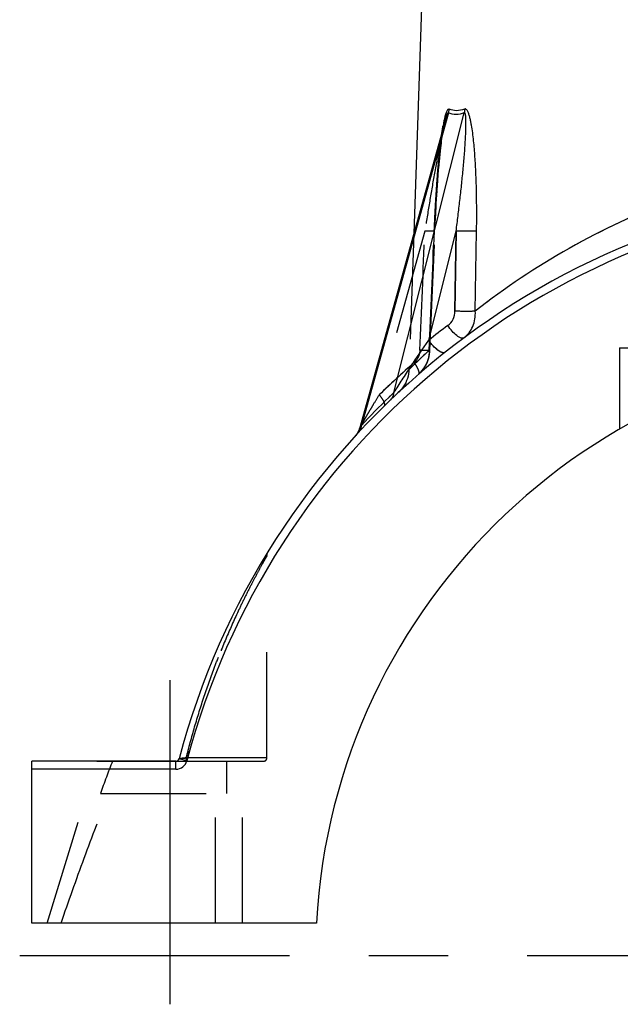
# Model space of a CAD drawing. Header units: millimetres. Extents: x 444 to 555, y 431 to 570.
# Tile 1 of 7: x 444 to 481, y 449 to 509. Entities that reach past the tile are written whole.
import ezdxf

# ---------------------------------------------------------------- set-up
doc = ezdxf.new("R2010")
doc.units = ezdxf.units.MM
doc.header["$LTSCALE"] = 65.185185
doc.linetypes.add('CENTER', pattern=[0.6, 0.375, -0.075, 0.075, -0.075])
doc.linetypes.add('HIDDEN', pattern=[0.2, 0.1, -0.1])
for name, color, linetype in [('FLAECHEN', 7, 'CONTINUOUS'), ('KOERPER', 7, 'CONTINUOUS'), ('KONST.EL_MIT_GEO', 7, 'CONTINUOUS')]:
    doc.layers.add(name, color=color, linetype=linetype)

msp = doc.modelspace()

# ---------------------------------------------------------------- linework, layer by layer
at = {"layer": 'FLAECHEN', "color": 7, "linetype": 'Continuous'}
for p, q in [((469.93, 535.751), (468.552, 496.298)), ((462.553, 453.75), (445, 453.75))]:
    msp.add_line(p, q, dxfattribs=at)
at = {"layer": 'FLAECHEN', "color": 8, "linetype": 'HIDDEN'}
for p, q in [((468.552, 496.298), (468.26, 487.924)), ((481.25, 489.25), (481.25, 484.25))]:
    msp.add_line(p, q, dxfattribs=at)
at = {"layer": 'FLAECHEN', "color": 2, "linetype": 'CENTER'}
msp.add_line((500, 451.75), (444.25, 451.75), dxfattribs=at)
at = {"layer": 'FLAECHEN', "color": 7, "linetype": 'Continuous'}
msp.add_arc((500, 451.75), 37.5, 3.05723, 176.94277, dxfattribs=at)
at = {"layer": 'KOERPER', "color": 8, "linetype": 'HIDDEN'}
for p, q in [((449, 463.75), (458, 463.75)), ((457.023, 461.75), (457.023, 463.75)), ((449.224, 461.75), (457.023, 461.75)), ((456.328, 453.75), (456.328, 461.75))]:
    msp.add_line(p, q, dxfattribs=at)
msp.add_arc((540.656, 428.443), 97.31, 158.72559, 159.98402, dxfattribs=at)
msp.add_open_spline([(446.802, 453.75), (447.266, 455.095), (448.212, 457.778), (449.225, 460.438), (449.775, 461.75)], degree=3, knots=[0, 0, 0, 0, 0.500014, 1, 1, 1, 1], dxfattribs=at)
at = {"layer": 'KONST.EL_MIT_GEO', "color": 7, "linetype": 'Continuous'}
for p, q in [((470.695, 503.732), (465.331, 484.458)), ((467.333, 486.493), (471.669, 503.732)), ((470.504, 503.309), (465.198, 484.244)), ((469.473, 489.709), (471.169, 496.45)), ((471.092, 491.504), (471.169, 496.45)), ((472.348, 491.504), (472.427, 496.45)), ((464.98, 483.841), (464.977, 483.838)), ((464.977, 483.838), (464.977, 483.838)), ((465.002, 483.867), (464.978, 483.839)), ((464.978, 483.839), (464.979, 483.84)), ((465.025, 483.896), (464.98, 483.841)), ((465.066, 483.953), (465.025, 483.896)), ((445, 453.75), (445, 463.75)), ((453.887, 463.75), (445, 463.75)), ((453.887, 463.25), (453.887, 463.75)), ((454.563, 463.771), (454.08, 463.899)), ((453.887, 463.25), (445, 463.25))]:
    msp.add_line(p, q, dxfattribs=at)
at = {"layer": 'KONST.EL_MIT_GEO', "color": 8, "linetype": 'HIDDEN'}
for p, q in [((470.408, 502.88), (470.415, 502.919)), ((470.305, 502.242), (470.318, 502.331)), ((470.318, 502.331), (470.331, 502.42)), ((470.331, 502.42), (470.344, 502.507)), ((470.344, 502.507), (470.358, 502.593)), ((470.358, 502.593), (470.372, 502.677)), ((470.372, 502.677), (470.386, 502.76)), ((470.386, 502.76), (470.401, 502.84)), ((470.221, 501.578), (470.238, 501.725)), ((470.238, 501.725), (470.256, 501.87)), ((470.256, 501.87), (470.274, 502.011)), ((470.274, 502.011), (470.293, 502.15)), ((470.293, 502.15), (470.305, 502.242)), ((470.156, 500.961), (470.177, 501.172)), ((470.177, 501.172), (470.199, 501.378)), ((470.199, 501.378), (470.221, 501.578)), ((470.088, 500.223), (470.114, 500.521)), ((470.114, 500.517), (470.14, 500.798)), ((470.135, 500.746), (470.156, 500.961)), ((470.037, 499.574), (470.063, 499.917)), ((470.063, 499.911), (470.089, 500.228)), ((470.011, 499.213), (470.037, 499.581)), ((469.96, 498.445), (469.99, 498.911)), ((469.985, 498.842), (470.011, 499.221)), ((469.907, 497.493), (469.936, 498.03)), ((469.935, 498.018), (469.965, 498.516)), ((469.879, 496.937), (469.907, 497.505)), ((469.547, 489.084), (469.88, 496.951)), ((469.241, 496.45), (466.43, 486.348)), ((471.169, 496.45), (471.092, 491.504)), ((481.25, 489.25), (518.75, 489.25)), ((468.184, 487.985), (468.196, 487.996)), ((468.196, 487.996), (468.215, 488.012)), ((468.215, 488.012), (468.265, 488.056)), ((468.259, 487.9), (468.477, 488.115)), ((481.292, 484.25), (481.25, 484.25)), ((464.971, 483.831), (464.977, 483.838)), ((464.976, 483.837), (465.132, 484.006)), ((464.977, 483.838), (464.98, 483.841)), ((465.132, 484.006), (465.176, 484.054)), ((459.5, 463.95), (459.5, 476.411)), ((445.943, 453.75), (449, 463.75)), ((453.887, 463.75), (459.3, 463.75)), ((459.5, 463.95), (454.526, 463.95)), ((458, 453.75), (458, 463.75)), ((458, 453.75), (445.943, 453.75))]:
    msp.add_line(p, q, dxfattribs=at)
at = {"layer": 'KONST.EL_MIT_GEO', "color": 2, "linetype": 'CENTER'}
msp.add_line((453.5, 468.75), (453.5, 448.75), dxfattribs=at)
at = {"layer": 'KONST.EL_MIT_GEO', "color": 8, "linetype": 'HIDDEN'}
for points in [[(470.401, 502.84), (470.415, 502.919), (470.423, 502.957), (470.43, 502.995), (470.438, 503.032), (470.446, 503.068), (470.453, 503.103), (470.461, 503.138), (470.469, 503.172), (470.477, 503.204), (470.484, 503.236), (470.492, 503.266), (470.5, 503.295)], [(468.852, 487.612), (468.882, 487.638), (468.98, 487.734), (469.072, 487.836), (469.157, 487.946), (469.235, 488.061), (469.304, 488.183), (469.366, 488.309), (469.419, 488.44), (469.463, 488.574), (469.499, 488.713), (469.525, 488.853), (469.541, 488.996), (469.547, 489.084)], [(468.852, 487.612), (468.896, 487.651), (468.994, 487.748), (469.084, 487.851), (469.168, 487.961), (469.245, 488.078), (469.313, 488.199), (469.373, 488.326), (469.425, 488.457), (469.468, 488.592), (469.502, 488.731), (469.527, 488.872), (469.543, 489.014)], [(468.259, 487.9), (468.252, 487.786), (468.233, 487.641), (468.204, 487.498), (468.164, 487.358), (468.115, 487.22), (468.055, 487.087), (467.986, 486.958), (467.907, 486.835), (467.82, 486.718), (467.725, 486.608), (467.624, 486.507)], [(465.192, 484.222), (465.181, 484.187), (465.166, 484.146), (465.15, 484.106), (465.132, 484.067)], [(459.5, 476.428), (459.501, 476.452), (459.506, 476.502), (459.516, 476.552), (459.531, 476.6), (459.55, 476.646), (459.574, 476.69)]]:
    msp.add_lwpolyline(points, dxfattribs=at)
at = {"layer": 'KONST.EL_MIT_GEO', "color": 7, "linetype": 'Continuous'}
for points in [[(465.135, 484.075), (465.103, 484.013), (465.066, 483.953)], [(465.132, 484.067), (465.113, 484.03), (465.092, 483.995), (465.071, 483.961)], [(465.197, 484.238), (465.187, 484.206), (465.164, 484.14), (465.135, 484.075)], [(465.071, 483.961), (465.049, 483.928), (465.026, 483.897), (465.002, 483.867)]]:
    msp.add_lwpolyline(points, dxfattribs=at)
for centre, radius, start, end in [((469.682, 504.066), 1.066, 341.73495, 354.97623), ((478.489, 501.562), 8.246, 168.20142, 169.09436), ((500, 451.75), 47.5, 94.37182, 165.18107), ((500, 451.75), 47, 94.37183, 165.18107), ((500.687, 455.436), 45.869, 110.72985, 128.15736), ((499.617, 451.716), 48.499, 126.65845, 128.42834), ((500.887, 451.475), 48.499, 133.77777, 134.14358), ((500.886, 451.476), 48.498, 134.31188, 137.14993), ((500.879, 451.484), 48.487, 134.1436, 134.31195), ((453.887, 463.95), 0.2, 270, 345.18107), ((453.887, 463.95), 0.7, 270, 345.18107)]:
    msp.add_arc(centre, radius, start, end, dxfattribs=at)
at = {"layer": 'KONST.EL_MIT_GEO', "color": 8, "linetype": 'HIDDEN'}
for centre, radius, start, end in [((500.684, 455.441), 45.863, 110.63186, 128.15806), ((501.71, 454.058), 47.584, 132.58737, 134.29818), ((500.389, 451.708), 48.509, 130.97571, 134.43129), ((500.386, 451.711), 48.505, 131.59752, 134.43153), ((500.888, 451.475), 48.5, 134.14358, 134.31188), ((459.3, 463.95), 0.2, 269.99998, 360)]:
    msp.add_arc(centre, radius, start, end, dxfattribs=at)
for points, knots in [([(469.818, 496.45), (469.832, 496.791), (469.863, 497.473), (469.92, 498.494), (469.987, 499.511), (470.066, 500.522), (470.146, 501.358), (470.222, 502.018), (470.287, 502.504), (470.349, 502.9), (470.407, 503.209), (470.454, 503.426), (470.512, 503.637), (470.565, 503.812), (470.676, 504.006), (470.744, 503.973)], [0, 0, 0, 0, 0.133936, 0.267667, 0.401019, 0.533716, 0.66525, 0.73027, 0.794449, 0.857226, 0.887741, 0.917294, 0.945287, 0.97048, 1, 1, 1, 1]), ([(470.504, 503.31), (470.517, 503.357), (470.543, 503.448), (470.579, 503.559), (470.612, 503.641), (470.633, 503.687), (470.653, 503.716), (470.667, 503.735), (470.688, 503.738), (470.695, 503.732)], [0, 0, 0, 0, 0.300448, 0.590004, 0.726162, 0.849351, 0.902272, 0.944884, 1, 1, 1, 1]), ([(470.504, 503.31), (470.427, 503.035), (470.3, 502.474), (470.069, 501.339), (469.808, 499.906), (469.515, 498.18), (469.331, 497.027), (469.241, 496.45)], [0, 0, 0, 0, 0.122662, 0.247287, 0.49786, 0.748916, 1, 1, 1, 1]), ([(470.299, 502.572), (470.225, 502.076), (470.112, 501.068), (469.944, 499.028), (469.861, 497.483), (469.818, 496.45)], [0, 0, 0, 0, 0.24492, 0.495015, 1, 1, 1, 1]), ([(469.857, 496.443), (469.857, 496.439), (469.835, 496.442), (469.81, 496.436), (469.753, 496.439), (469.683, 496.438), (469.593, 496.44), (469.444, 496.443), (469.324, 496.447), (469.241, 496.45)], [0, 0, 0, 0, 0.018162, 0.070518, 0.156351, 0.273703, 0.420159, 0.592644, 1, 1, 1, 1]), ([(469.857, 496.443), (469.857, 496.439), (469.835, 496.442), (469.81, 496.436), (469.753, 496.439), (469.683, 496.438), (469.593, 496.44), (469.444, 496.443), (469.324, 496.447), (469.241, 496.45)], [0, 0, 0, 0, 0.018162, 0.070518, 0.156352, 0.273704, 0.42016, 0.592644, 1, 1, 1, 1]), ([(469.818, 496.45), (469.828, 496.449), (469.836, 496.445), (469.857, 496.446), (469.857, 496.443)], [0, 0, 0, 0, 0.740619, 1, 1, 1, 1]), ([(472.427, 496.45), (472.246, 496.438), (471.826, 496.436), (471.406, 496.442), (471.169, 496.45)], [0, 0, 0, 0, 0.432821, 1, 1, 1, 1]), ([(472.348, 491.504), (472.167, 491.492), (471.748, 491.49), (471.329, 491.496), (471.092, 491.504)], [0, 0, 0, 0, 0.433562, 1, 1, 1, 1]), ([(470.477, 488.961), (470.432, 488.925), (470.31, 488.938), (470.174, 489.005), (469.977, 489.135), (469.733, 489.367), (469.556, 489.588), (469.473, 489.709)], [0, 0, 0, 0, 0.131013, 0.232197, 0.35764, 0.663521, 1, 1, 1, 1]), ([(469.509, 489.092), (469.413, 489.004), (469.233, 488.837), (468.983, 488.601), (468.768, 488.397), (468.591, 488.226), (468.468, 488.105), (468.388, 488.027), (468.343, 487.983), (468.309, 487.948), (468.281, 487.924), (468.271, 487.908), (468.259, 487.903), (468.259, 487.9)], [0, 0, 0, 0, 0.22609, 0.425906, 0.597929, 0.740818, 0.853369, 0.897929, 0.934549, 0.963141, 0.983614, 0.995903, 1, 1, 1, 1]), ([(468.93, 489.092), (468.924, 488.948), (468.859, 488.663), (468.685, 488.424), (468.579, 488.332)], [0, 0, 0, 0, 0.505458, 1, 1, 1, 1]), ([(469.509, 489.092), (469.508, 488.812), (469.395, 488.254), (469.058, 487.791), (468.852, 487.612)], [0, 0, 0, 0, 0.506435, 1, 1, 1, 1]), ([(469.547, 489.084), (469.547, 489.081), (469.524, 489.084), (469.5, 489.078), (469.443, 489.08), (469.373, 489.08), (469.282, 489.082), (469.133, 489.085), (469.014, 489.089), (468.93, 489.092)], [0, 0, 0, 0, 0.018165, 0.070522, 0.156355, 0.273708, 0.420163, 0.592644, 1, 1, 1, 1]), ([(469.547, 489.084), (469.547, 489.081), (469.524, 489.084), (469.5, 489.078), (469.443, 489.08), (469.373, 489.08), (469.282, 489.082), (469.133, 489.085), (469.014, 489.089), (468.93, 489.092)], [0, 0, 0, 0, 0.018168, 0.070527, 0.156361, 0.273716, 0.420171, 0.59265, 1, 1, 1, 1]), ([(469.509, 489.092), (469.518, 489.091), (469.527, 489.087), (469.547, 489.088), (469.547, 489.084)], [0, 0, 0, 0, 0.740297, 1, 1, 1, 1]), ([(468.852, 487.612), (468.878, 487.634), (468.89, 487.702), (468.875, 487.789), (468.833, 487.92), (468.736, 488.106), (468.637, 488.253), (468.579, 488.332)], [0, 0, 0, 0, 0.12661, 0.220405, 0.33737, 0.63574, 1, 1, 1, 1]), ([(468.852, 487.612), (468.878, 487.634), (468.89, 487.702), (468.875, 487.789), (468.833, 487.92), (468.736, 488.106), (468.637, 488.253), (468.579, 488.332)], [0, 0, 0, 0, 0.12661, 0.220405, 0.33737, 0.635741, 1, 1, 1, 1]), ([(467.136, 486.046), (467.195, 486.102), (467.291, 486.242), (467.327, 486.408), (467.333, 486.493)], [0, 0, 0, 0, 0.48622, 1, 1, 1, 1]), ([(465.197, 484.239), (465.198, 484.245), (465.209, 484.263), (465.236, 484.315), (465.284, 484.401), (465.349, 484.518), (465.448, 484.692), (465.578, 484.919), (465.74, 485.198), (465.907, 485.482), (466.136, 485.867), (466.311, 486.156), (466.43, 486.348)], [0, 0, 0, 0, 0.008081, 0.024963, 0.072532, 0.128948, 0.18963, 0.317534, 0.450129, 0.585399, 0.722431, 1, 1, 1, 1]), ([(466.747, 485.669), (466.77, 485.691), (466.776, 485.757), (466.754, 485.839), (466.703, 485.962), (466.597, 486.137), (466.491, 486.275), (466.43, 486.348)], [0, 0, 0, 0, 0.122659, 0.21563, 0.332417, 0.632154, 1, 1, 1, 1]), ([(465.176, 484.054), (465.225, 484.106), (465.303, 484.235), (465.329, 484.383), (465.331, 484.458)], [0, 0, 0, 0, 0.485006, 1, 1, 1, 1]), ([(465.331, 484.458), (465.315, 484.431), (465.286, 484.383), (465.238, 484.303), (465.225, 484.282), (465.195, 484.233), (465.197, 484.239)], [0, 0, 0, 0, 0.368413, 0.693722, 0.929314, 1, 1, 1, 1]), ([(459.5, 476.428), (459.492, 476.416), (459.468, 476.368), (459.408, 476.267), (459.316, 476.102), (459.14, 475.786), (458.876, 475.301), (458.527, 474.637), (458.152, 473.893), (457.63, 472.809), (456.99, 471.379), (456.273, 469.594), (455.394, 467.128), (454.843, 465.23), (454.526, 463.95)], [0, 0, 0, 0, 0.003066, 0.012038, 0.026284, 0.044984, 0.092518, 0.149303, 0.211881, 0.278151, 0.417141, 0.560674, 0.706331, 1, 1, 1, 1]), ([(454.526, 463.95), (454.685, 464.591), (455.028, 465.865), (455.616, 467.749), (456.165, 469.292), (456.638, 470.502), (457.004, 471.39), (457.382, 472.256), (457.767, 473.094), (458.152, 473.893), (458.472, 474.527), (458.719, 475.003), (458.892, 475.328), (459.052, 475.624), (459.176, 475.85), (459.265, 476.011), (459.323, 476.115), (459.374, 476.206), (459.417, 476.282), (459.451, 476.342), (459.474, 476.382), (459.487, 476.406), (459.495, 476.417), (459.496, 476.424), (459.501, 476.427), (459.5, 476.428)], [0, 0, 0, 0, 0.147068, 0.293703, 0.439348, 0.511488, 0.582877, 0.653178, 0.721862, 0.788128, 0.850701, 0.879995, 0.907484, 0.932694, 0.955016, 0.964867, 0.973715, 0.981449, 0.987961, 0.993149, 0.996933, 0.998273, 0.999232, 0.999808, 1, 1, 1, 1]), ([(454.08, 463.899), (454.081, 463.902), (454.097, 463.9), (454.118, 463.907), (454.162, 463.91), (454.215, 463.917), (454.282, 463.924), (454.386, 463.936), (454.469, 463.944), (454.526, 463.95)], [0, 0, 0, 0, 0.020967, 0.079548, 0.172902, 0.296884, 0.446626, 0.617126, 1, 1, 1, 1]), ([(454.526, 463.95), (454.469, 463.944), (454.386, 463.936), (454.282, 463.924), (454.215, 463.917), (454.162, 463.91), (454.118, 463.907), (454.097, 463.9), (454.081, 463.902), (454.08, 463.899)], [0, 0, 0, 0, 0.382874, 0.553375, 0.703117, 0.8271, 0.920453, 0.979032, 1, 1, 1, 1]), ([(454.526, 463.95), (454.526, 463.925), (454.524, 463.878), (454.517, 463.814), (454.51, 463.776), (454.498, 463.75), (454.491, 463.75)], [0, 0, 0, 0, 0.370016, 0.68653, 0.90281, 1, 1, 1, 1]), ([(454.526, 463.95), (454.526, 463.925), (454.524, 463.878), (454.517, 463.814), (454.51, 463.776), (454.498, 463.75), (454.491, 463.75)], [0, 0, 0, 0, 0.370017, 0.686531, 0.902811, 1, 1, 1, 1])]:
    msp.add_open_spline(points, degree=3, knots=knots, dxfattribs=at)
at = {"layer": 'KONST.EL_MIT_GEO', "color": 7, "linetype": 'Continuous'}
for points, knots in [([(470.744, 503.973), (470.728, 503.981), (470.682, 503.978), (470.632, 503.923), (470.588, 503.845), (470.548, 503.745), (470.51, 503.632), (470.464, 503.466), (470.435, 503.337), (470.416, 503.249)], [0, 0, 0, 0, 0.063185, 0.144767, 0.254297, 0.384041, 0.527107, 0.679097, 1, 1, 1, 1]), ([(470.695, 503.732), (470.688, 503.738), (470.667, 503.735), (470.653, 503.716), (470.633, 503.687), (470.612, 503.641), (470.579, 503.559), (470.543, 503.448), (470.517, 503.357), (470.504, 503.31)], [0, 0, 0, 0, 0.055022, 0.097719, 0.150477, 0.273724, 0.409845, 0.699472, 1, 1, 1, 1]), ([(471.669, 503.732), (471.506, 503.671), (471.174, 503.595), (470.837, 503.666), (470.695, 503.732)], [0, 0, 0, 0, 0.526076, 1, 1, 1, 1]), ([(471.689, 503.973), (471.531, 503.912), (471.209, 503.836), (470.882, 503.907), (470.744, 503.973)], [0, 0, 0, 0, 0.526135, 1, 1, 1, 1]), ([(471.169, 496.45), (471.209, 496.763), (471.288, 497.39), (471.399, 498.33), (471.502, 499.27), (471.596, 500.207), (471.664, 500.987), (471.711, 501.609), (471.741, 502.073), (471.764, 502.534), (471.775, 502.915), (471.775, 503.179), (471.772, 503.326), (471.767, 503.434), (471.758, 503.537), (471.747, 503.619), (471.732, 503.678), (471.719, 503.712), (471.698, 503.74), (471.677, 503.737), (471.669, 503.732)], [0, 0, 0, 0, 0.128899, 0.257606, 0.386067, 0.514197, 0.641835, 0.705377, 0.768635, 0.831459, 0.893502, 0.923963, 0.938937, 0.953631, 0.96787, 0.981249, 0.987308, 0.992568, 0.996517, 1, 1, 1, 1]), ([(472.427, 496.45), (472.438, 497.131), (472.44, 498.153), (472.409, 499.511), (472.365, 500.522), (472.298, 501.521), (472.214, 502.34), (472.13, 502.901), (472.071, 503.208), (472.022, 503.428), (471.964, 503.632), (471.905, 503.788), (471.847, 503.891), (471.801, 503.947), (471.746, 503.982), (471.706, 503.979), (471.689, 503.973)], [0, 0, 0, 0, 0.265974, 0.398403, 0.530147, 0.660722, 0.789008, 0.851405, 0.881775, 0.911235, 0.939238, 0.964656, 0.975748, 0.985221, 0.992955, 1, 1, 1, 1]), ([(470.391, 503.123), (470.383, 503.078), (470.349, 502.895), (470.319, 502.711), (470.299, 502.572)], [0, 0, 0, 0, 0.245996, 1, 1, 1, 1]), ([(472.427, 496.45), (472.246, 496.438), (471.826, 496.436), (471.406, 496.442), (471.169, 496.45)], [0, 0, 0, 0, 0.432821, 1, 1, 1, 1]), ([(470.661, 490.622), (470.793, 490.721), (471.012, 490.994), (471.089, 491.333), (471.092, 491.504)], [0, 0, 0, 0, 0.491876, 1, 1, 1, 1]), ([(472.348, 491.504), (472.167, 491.492), (471.748, 491.49), (471.329, 491.496), (471.092, 491.504)], [0, 0, 0, 0, 0.433566, 1, 1, 1, 1]), ([(471.64, 489.855), (471.881, 490.034), (472.274, 490.552), (472.368, 491.187), (472.348, 491.504)], [0, 0, 0, 0, 0.485839, 1, 1, 1, 1]), ([(471.64, 489.855), (471.594, 489.82), (471.473, 489.835), (471.338, 489.905), (471.146, 490.038), (470.909, 490.275), (470.74, 490.499), (470.661, 490.622)], [0, 0, 0, 0, 0.132319, 0.233485, 0.358637, 0.663696, 1, 1, 1, 1]), ([(467.333, 486.493), (467.504, 486.752), (467.848, 487.291), (468.555, 488.367), (469.104, 489.176), (469.473, 489.709)], [0, 0, 0, 0, 0.241564, 0.496041, 1, 1, 1, 1]), ([(470.477, 488.961), (470.432, 488.925), (470.31, 488.938), (470.174, 489.005), (469.977, 489.135), (469.733, 489.367), (469.556, 489.588), (469.473, 489.709)], [0, 0, 0, 0, 0.131013, 0.232196, 0.35764, 0.66352, 1, 1, 1, 1]), ([(467.136, 486.046), (467.195, 486.102), (467.291, 486.242), (467.327, 486.408), (467.333, 486.493)], [0, 0, 0, 0, 0.486218, 1, 1, 1, 1]), ([(465.176, 484.054), (465.225, 484.106), (465.303, 484.235), (465.329, 484.383), (465.331, 484.458)], [0, 0, 0, 0, 0.485004, 1, 1, 1, 1]), ([(465.197, 484.239), (465.195, 484.233), (465.225, 484.282), (465.238, 484.303), (465.286, 484.383), (465.315, 484.431), (465.331, 484.458)], [0, 0, 0, 0, 0.070586, 0.306098, 0.631494, 1, 1, 1, 1])]:
    msp.add_open_spline(points, degree=3, knots=knots, dxfattribs=at)
at = {"layer": 'KONST.EL_MIT_GEO', "color": 8, "linetype": 'HIDDEN'}
for points in [[(471.689, 503.973), (471.691, 503.892), (471.685, 503.811), (471.669, 503.732)], [(468.93, 489.092), (469.033, 491.544), (469.137, 493.997), (469.241, 496.45)], [(469.509, 489.092), (469.612, 491.544), (469.715, 493.997), (469.818, 496.45)], [(469.818, 496.45), (469.715, 493.997), (469.612, 491.544), (469.509, 489.092)]]:
    msp.add_open_spline(points, degree=3, dxfattribs=at)
at = {"layer": 'KONST.EL_MIT_GEO', "color": 7, "linetype": 'Continuous'}
msp.add_open_spline([(471.689, 503.973), (471.691, 503.892), (471.685, 503.811), (471.669, 503.732)], degree=3, dxfattribs=at)

doc.saveas('drawing.dxf')
